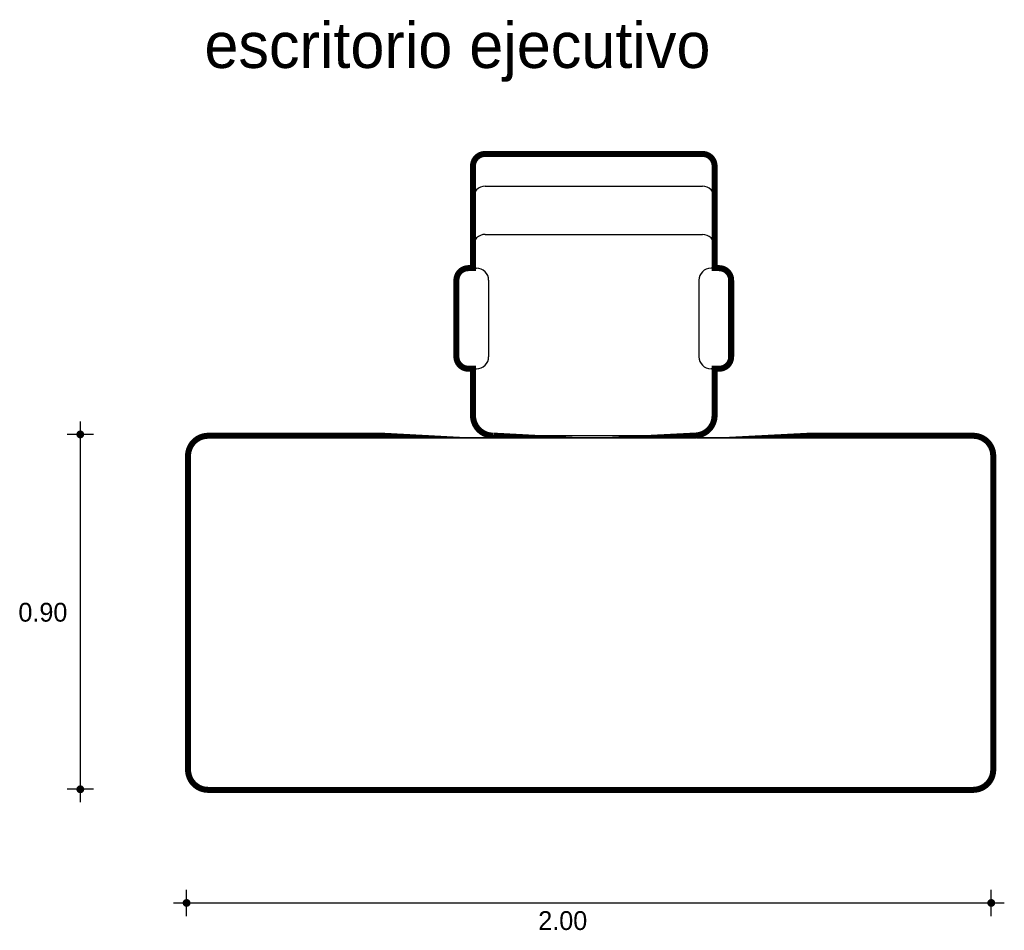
# Model space of a CAD drawing. Extents: x 3.41 to 5.85, y -1 to 1.27.
import ezdxf

# ---------------------------------------------------------------- set-up
doc = ezdxf.new("R2010")
doc.units = 0
doc.header["$MEASUREMENT"] = 0
for name, color, linetype in [('BORDE', 2, 'CONTINUOUS'), ('COTAS', 6, 'CONTINUOUS'), ('DIBUJO', 5, 'CONTINUOUS'), ('TEXTO', 4, 'CONTINUOUS')]:
    doc.layers.add(name, color=color, linetype=linetype)

msp = doc.modelspace()

# ---------------------------------------------------------------- linework, layer by layer
at = {"layer": 'BORDE', "const_width": 0.015}
msp.add_lwpolyline([(5.145585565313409, 0.647934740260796, -0.4142135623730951), (5.175585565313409, 0.617934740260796), (5.175585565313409, 0.4279347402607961, -0.4142135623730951), (5.145585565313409, 0.3979347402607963), (5.134388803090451, 0.3979347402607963), (5.134388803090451, 0.281746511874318, -0.4142135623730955), (5.084388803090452, 0.2317465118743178), (5.076853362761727, 0.231357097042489), (5.776575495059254, 0.2313570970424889, -0.4142135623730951), (5.826575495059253, 0.1813570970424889), (5.826575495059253, -0.5986429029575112, -0.4142135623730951), (5.776575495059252, -0.648642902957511), (3.876575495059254, -0.6486429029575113, -0.4142135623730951), (3.826575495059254, -0.5986429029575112), (3.826575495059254, 0.1813570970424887, -0.4142135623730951), (3.876575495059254, 0.231357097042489), (4.591639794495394, 0.231357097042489), (4.584388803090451, 0.2317465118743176, -0.4142135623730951), (4.534388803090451, 0.2817465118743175), (4.534388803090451, 0.3979347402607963), (4.523192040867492, 0.3979347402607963, -0.4142135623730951), (4.493192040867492, 0.4279347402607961), (4.493192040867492, 0.617934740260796, -0.4142135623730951), (4.523192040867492, 0.647934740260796), (4.534388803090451, 0.6479347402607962), (4.53438880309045, 0.9017465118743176, -0.4142135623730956), (4.56438880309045, 0.9317465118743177), (5.10438880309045, 0.9317465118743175, -0.4142135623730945), (5.134388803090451, 0.9017465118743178), (5.134388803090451, 0.6479347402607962)], format="xyb", close=True, dxfattribs=at)
at = {"layer": 'COTAS'}
for p, q in [((3.558932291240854, 0.267143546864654), (3.558932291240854, -0.6796338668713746)), ((3.591398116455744, 0.2346777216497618), (3.526466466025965, 0.2346777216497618)), ((3.591398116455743, -0.6471680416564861), (3.526466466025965, -0.6471680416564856)), ((3.822943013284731, -0.9621621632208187), (3.822943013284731, -0.8972305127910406)), ((5.821622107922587, -0.9621621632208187), (5.821622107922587, -0.8972305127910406)), ((3.790477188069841, -0.9296963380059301), (5.854087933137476, -0.9296963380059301))]:
    msp.add_line(p, q, dxfattribs=at)
at = {"layer": 'COTAS', "const_width": 0.009739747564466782}
for points in [[(3.554062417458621, 0.2346777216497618, 1), (3.563802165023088, 0.2346777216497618, 1)], [(3.55406241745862, -0.6471680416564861, 1), (3.563802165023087, -0.6471680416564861, 1)], [(3.818073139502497, -0.9296963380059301, 1), (3.827812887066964, -0.9296963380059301, 1)], [(5.816752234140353, -0.9296963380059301, 1), (5.82649198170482, -0.9296963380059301, 1)]]:
    msp.add_lwpolyline(points, format="xyb", close=True, dxfattribs=at)
at = {"layer": 'DIBUJO'}
for p, q in [((4.56438880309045, 0.9317465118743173), (5.10438880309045, 0.9317465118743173)), ((4.534388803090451, 0.647934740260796), (4.53438880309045, 0.9017465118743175)), ((5.134388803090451, 0.6479347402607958), (5.134388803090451, 0.9017465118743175)), ((4.56438880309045, 0.8517465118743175), (5.10438880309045, 0.8517465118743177)), ((4.56438880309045, 0.7317465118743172), (5.10438880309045, 0.7317465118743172)), ((4.523192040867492, 0.647934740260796), (4.543192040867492, 0.647934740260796)), ((5.145585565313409, 0.647934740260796), (5.125585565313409, 0.647934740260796)), ((4.493192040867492, 0.617934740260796), (4.493192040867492, 0.427934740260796)), ((4.573192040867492, 0.617934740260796), (4.573192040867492, 0.427934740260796)), ((5.095585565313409, 0.617934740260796), (5.09558556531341, 0.427934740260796)), ((5.175585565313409, 0.617934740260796), (5.175585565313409, 0.427934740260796)), ((4.523192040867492, 0.397934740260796), (4.543192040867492, 0.397934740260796)), ((4.523192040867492, 0.397934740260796), (4.543192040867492, 0.397934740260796)), ((4.534388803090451, 0.2817465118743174), (4.534388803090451, 0.397934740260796)), ((5.145585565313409, 0.397934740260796), (5.125585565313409, 0.397934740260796)), ((5.145585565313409, 0.397934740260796), (5.125585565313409, 0.397934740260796)), ((5.134388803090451, 0.2817465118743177), (5.134388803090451, 0.397934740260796)), ((3.875667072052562, 0.2272718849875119), (5.775667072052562, 0.2272718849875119)), ((4.584388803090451, 0.2317465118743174), (5.084388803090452, 0.2317465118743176)), ((3.825667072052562, -0.6027281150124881), (3.825667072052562, 0.1772718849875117)), ((5.825667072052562, -0.6027281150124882), (5.825667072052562, 0.1772718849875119)), ((3.875667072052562, -0.6527281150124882), (5.775667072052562, -0.6527281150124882))]:
    msp.add_line(p, q, dxfattribs=at)
for centre, radius, start, end in [((4.56438880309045, 0.9017465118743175), 0.03, 90, 180.0000000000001), ((5.10438880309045, 0.9017465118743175), 0.03, 1.017777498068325e-13, 90), ((4.56438880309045, 0.8217465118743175), 0.03, 90, 180.0000000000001), ((5.10438880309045, 0.8217465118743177), 0.03, 1.017777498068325e-13, 90), ((4.56438880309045, 0.7017465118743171), 0.03, 89.99999999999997, 180.0000000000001), ((5.10438880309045, 0.7017465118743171), 0.03, 1.017777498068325e-13, 90), ((4.523192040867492, 0.617934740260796), 0.03, 90, 180), ((4.543192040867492, 0.617934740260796), 0.03, 0, 90), ((5.125585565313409, 0.617934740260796), 0.03, 90, 180), ((5.145585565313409, 0.617934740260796), 0.03, 0, 90), ((4.523192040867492, 0.427934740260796), 0.03, 180, 270), ((4.543192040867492, 0.427934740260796), 0.03, 270, 0), ((5.125585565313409, 0.427934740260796), 0.03, 180, 270), ((5.145585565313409, 0.427934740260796), 0.03, 270, 0), ((4.584388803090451, 0.2817465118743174), 0.05, 180, 270), ((5.084388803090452, 0.2817465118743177), 0.05, 270, 1.017777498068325e-13), ((3.875667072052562, 0.1772718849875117), 0.05, 90, 180), ((5.775667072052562, 0.1772718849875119), 0.05, 0, 90), ((3.875667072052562, -0.6027281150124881), 0.05, 180, 270), ((5.775667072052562, -0.6027281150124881), 0.05, 270, 0)]:
    msp.add_arc(centre, radius, start, end, dxfattribs=at)

# ---------------------------------------------------------------- texts
at = {"layer": 'COTAS'}
for s, p in [('0.90', (3.405207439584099, -0.2305710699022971)), ('2.00', (4.696430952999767, -0.9968902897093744))]:
    msp.add_text(s, height=0.04675078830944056, dxfattribs=at).set_placement(p)
at = {"layer": 'TEXTO'}
msp.add_text('escritorio ejecutivo', height=0.113494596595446, dxfattribs=at).set_placement((3.867304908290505, 1.145437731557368))

doc.saveas('drawing.dxf')
